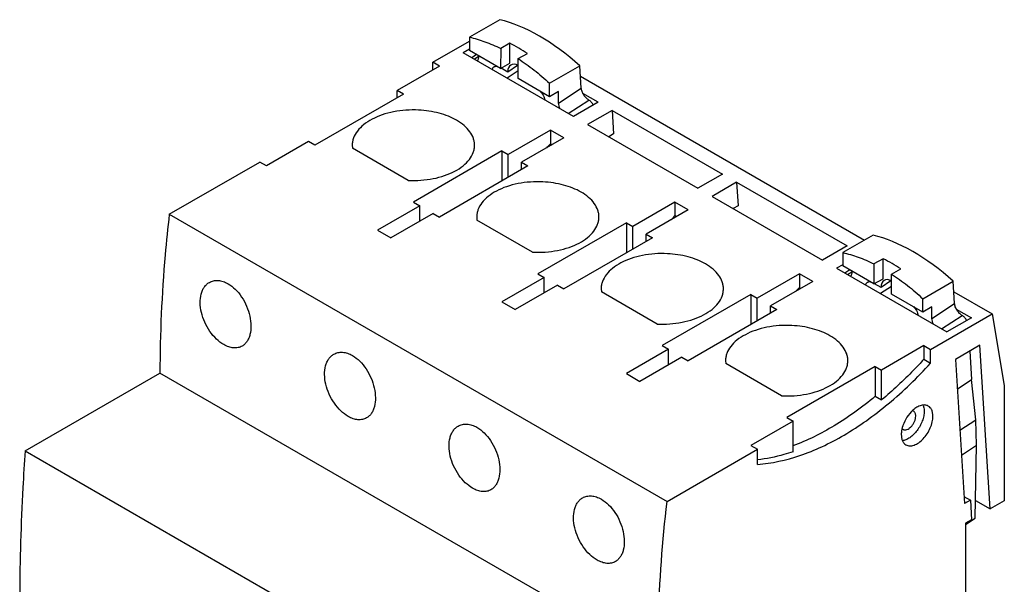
# Model space of a CAD drawing. Header units: millimetres. Extents: x 15 to 117, y 34 to 151.
# Tile 2 of 2: x 18 to 117, y 94 to 151. Entities that reach past the tile are written whole.
import ezdxf

# ---------------------------------------------------------------- set-up
doc = ezdxf.new("R2010")
doc.units = ezdxf.units.MM
doc.header["$LTSCALE"] = 12.020383
doc.layers.get('0').update_dxf_attribs({"linetype": 'CONTINUOUS'})

msp = doc.modelspace()

# ---------------------------------------------------------------- linework, layer by layer
at = {"color": 7, "linetype": 'Continuous'}
for p, q in [((66.537, 151.289), (63.485, 149.531)), ((59.797, 147.005), (63.484, 149.133)), ((63.485, 149.531), (63.483, 148.195)), ((67.551, 148.916), (66.632, 148.387)), ((67.549, 146.908), (67.551, 148.916)), ((63.483, 148.316), (62.857, 147.955)), ((73.959, 141.546), (62.857, 147.955)), ((66.63, 146.378), (63.483, 148.195)), ((64.202, 147.78), (63.715, 147.46)), ((63.96, 147.318), (64.401, 147.609)), ((64.402, 147.665), (64.401, 147.554)), ((66.632, 148.387), (66.63, 146.378)), ((68.4, 147.368), (69.319, 147.898)), ((60.469, 146.617), (56.226, 144.167)), ((59.797, 146.229), (59.797, 147.005)), ((60.469, 146.617), (59.797, 147.005)), ((66.63, 146.378), (67.549, 146.908)), ((68.339, 146.683), (67.336, 146.023)), ((68.398, 145.358), (68.4, 147.368)), ((71.546, 144.887), (74.598, 146.646)), ((74.739, 144.398), (74.598, 146.646)), ((67.336, 146.023), (66.676, 146.405)), ((68.398, 146.134), (67.283, 145.4)), ((74.663, 145.599), (103.219, 129.113)), ((71.544, 143.541), (68.398, 145.358)), ((71.544, 143.541), (71.546, 144.887)), ((56.863, 143.8), (47.953, 138.656)), ((56.226, 143.432), (56.226, 144.167)), ((56.863, 143.8), (56.226, 144.167)), ((72.464, 144.071), (71.544, 143.541)), ((72.462, 142.9), (74.739, 144.398)), ((72.462, 142.9), (72.464, 144.071)), ((76.434, 142.974), (74.909, 143.854)), ((73.435, 141.848), (75.495, 143.203)), ((76.434, 142.974), (73.959, 141.546)), ((77.848, 142.158), (75.373, 140.729)), ((77.848, 142.158), (77.996, 139.794)), ((77.848, 142.158), (88.95, 135.749)), ((75.373, 140.729), (86.475, 134.32)), ((71.641, 140.167), (67.399, 137.717)), ((71.641, 140.167), (71.641, 138.802)), ((72.985, 139.391), (71.641, 140.167)), ((77.996, 139.794), (77.495, 139.504)), ((47.317, 139.023), (43.074, 136.574)), ((47.953, 138.656), (47.317, 139.023)), ((51.704, 138.656), (51.725, 138.356)), ((72.985, 139.391), (68.742, 136.941)), ((71.641, 138.802), (71.803, 138.708)), ((57.333, 135.119), (51.725, 138.356)), ((66.762, 138.085), (57.853, 132.941)), ((66.762, 138.085), (66.762, 135.074)), ((66.762, 138.085), (67.399, 137.717)), ((67.399, 135.431), (67.399, 137.717)), ((33.301, 131.707), (42.402, 136.962)), ((43.074, 136.574), (42.402, 136.962)), ((68.742, 136.207), (68.742, 136.941)), ((68.742, 136.941), (69.379, 136.574)), ((69.379, 136.574), (60.469, 131.43)), ((88.95, 135.749), (86.475, 134.32)), ((90.364, 134.932), (87.889, 133.503)), ((90.364, 134.932), (90.512, 132.568)), ((90.364, 134.932), (101.465, 128.523)), ((57.853, 132.941), (58.489, 132.573)), ((84.157, 132.941), (79.914, 130.491)), ((84.157, 132.941), (84.157, 131.576)), ((85.501, 132.165), (84.157, 132.941)), ((87.889, 133.503), (98.991, 127.094)), ((58.489, 132.573), (54.246, 130.124)), ((59.833, 131.798), (55.59, 129.348)), ((58.489, 131.022), (58.489, 132.573)), ((59.833, 131.798), (60.469, 131.43)), ((85.501, 132.165), (81.258, 129.716)), ((90.512, 132.568), (90.01, 132.278)), ((33.301, 131.707), (83.364, 102.804)), ((64.22, 131.43), (64.241, 131.13)), ((69.849, 127.893), (64.241, 131.13)), ((79.278, 130.859), (70.369, 125.715)), ((79.278, 130.859), (79.278, 127.848)), ((79.278, 130.859), (79.914, 130.491)), ((84.157, 131.576), (84.318, 131.483)), ((54.246, 130.124), (55.59, 129.348)), ((79.914, 128.205), (79.914, 130.491)), ((81.894, 129.348), (72.985, 124.204)), ((81.258, 128.981), (81.258, 129.716)), ((81.258, 129.716), (81.894, 129.348)), ((104.085, 129.612), (101.032, 127.853)), ((101.465, 128.523), (98.991, 127.094)), ((101.032, 127.853), (101.031, 126.518)), ((105.099, 127.239), (104.179, 126.709)), ((105.097, 125.23), (105.099, 127.239)), ((101.031, 126.639), (100.405, 126.277)), ((100.405, 126.277), (111.506, 119.868)), ((104.177, 124.701), (101.031, 126.518)), ((101.749, 126.103), (101.262, 125.782)), ((101.507, 125.641), (101.949, 125.931)), ((101.949, 125.987), (101.949, 125.876)), ((104.179, 126.709), (104.177, 124.701)), ((105.947, 125.691), (106.866, 126.22)), ((71.005, 125.347), (66.762, 122.898)), ((70.369, 125.715), (71.005, 125.347)), ((71.005, 123.796), (71.005, 125.347)), ((96.673, 125.715), (92.43, 123.265)), ((98.016, 124.939), (93.774, 122.49)), ((96.673, 125.715), (96.673, 124.35)), ((98.016, 124.939), (96.673, 125.715)), ((104.177, 124.701), (105.097, 125.23)), ((105.886, 125.006), (104.884, 124.346)), ((105.945, 123.68), (105.947, 125.691)), ((109.093, 123.21), (112.145, 124.968)), ((112.286, 122.72), (112.145, 124.968)), ((72.348, 124.572), (68.106, 122.122)), ((72.348, 124.572), (72.985, 124.204)), ((76.736, 124.204), (76.757, 123.904)), ((82.365, 120.667), (76.757, 123.904)), ((96.673, 124.35), (96.834, 124.257)), ((104.884, 124.346), (104.223, 124.727)), ((105.946, 124.456), (104.831, 123.722)), ((112.211, 123.921), (116.076, 121.69)), ((66.762, 122.898), (68.106, 122.122)), ((91.794, 123.633), (82.884, 118.489)), ((91.794, 123.633), (91.794, 120.622)), ((91.794, 123.633), (92.43, 123.265)), ((92.43, 120.979), (92.43, 123.265)), ((109.092, 121.864), (105.945, 123.68)), ((109.092, 121.864), (109.093, 123.21)), ((94.41, 122.122), (85.501, 116.978)), ((93.774, 121.755), (93.774, 122.49)), ((93.774, 122.49), (94.41, 122.122)), ((110.011, 122.393), (109.092, 121.864)), ((110.01, 121.222), (112.286, 122.72)), ((110.01, 121.222), (110.011, 122.393)), ((112.457, 122.177), (113.981, 121.297)), ((109.861, 118.101), (116.076, 121.69)), ((110.983, 120.17), (113.043, 121.526)), ((113.981, 121.297), (111.506, 119.868)), ((116.076, 121.69), (117.285, 114.468)), ((83.521, 118.122), (79.278, 115.672)), ((82.884, 118.489), (83.521, 118.122)), ((83.521, 116.57), (83.521, 118.122)), ((109.189, 118.489), (104.946, 116.04)), ((109.189, 118.489), (109.189, 117.124)), ((109.189, 118.489), (109.861, 118.101)), ((109.861, 116.736), (109.861, 118.101)), ((114.837, 118.525), (112.362, 117.096)), ((113.813, 117.934), (113.993, 115.068)), ((115.869, 102.056), (114.837, 118.525)), ((84.864, 117.346), (80.622, 114.896)), ((84.864, 117.346), (85.501, 116.978)), ((89.251, 116.978), (89.273, 116.679)), ((109.189, 117.124), (109.861, 116.736)), ((112.362, 117.096), (113.27, 102.597)), ((94.881, 113.441), (89.273, 116.679)), ((104.31, 116.407), (95.4, 111.263)), ((104.31, 116.407), (104.31, 113.396)), ((104.31, 116.407), (104.946, 116.04)), ((104.946, 113.029), (104.946, 116.04)), ((18.807, 107.907), (32.362, 115.733)), ((82.425, 86.83), (32.362, 115.733)), ((79.278, 115.672), (80.622, 114.896)), ((112.548, 114.118), (113.993, 115.068)), ((114.416, 111.035), (113.993, 115.068)), ((117.285, 114.468), (117.285, 102.873)), ((104.31, 113.396), (104.946, 113.029)), ((95.4, 111.263), (96.037, 110.896)), ((112.808, 109.977), (114.416, 111.035)), ((114.475, 108.463), (114.416, 111.035)), ((96.037, 110.896), (91.794, 108.446)), ((96.037, 107.815), (96.037, 110.896)), ((83.364, 102.804), (92.466, 108.058)), ((91.794, 108.446), (92.466, 108.058)), ((92.466, 106.547), (92.466, 108.058)), ((112.965, 107.47), (114.475, 108.463)), ((114.361, 101.126), (114.475, 108.463)), ((18.807, 107.907), (68.87, 79.004)), ((113.225, 103.317), (113.871, 102.944)), ((113.871, 102.944), (113.27, 102.597)), ((113.871, 102.944), (113.995, 100.974)), ((114.388, 102.91), (115.869, 102.056)), ((117.285, 102.873), (115.869, 102.056)), ((113.396, 100.491), (114.361, 101.126)), ((113.995, 100.974), (113.396, 100.628)), ((113.396, 100.628), (113.396, 71.479))]:
    msp.add_line(p, q, dxfattribs=at)
for centre, radius, start, end in [((59.847, 133.555), 17.185, 59.95801, 63.36375), ((58.973, 132.024), 18.947, 56.90496, 59.98852), ((37.92, 169.273), 45.449, 317.18214, 317.89789), ((50.436, 162.047), 45.449, 317.18214, 317.89789), ((97.394, 111.878), 17.185, 59.95801, 63.36375), ((96.521, 110.347), 18.947, 56.90496, 59.98852), ((62.952, 154.821), 45.449, 317.18214, 317.89789), ((109.926, 109.452), 3.007, 167.2676, 167.93618)]:
    msp.add_arc(centre, radius, start, end, dxfattribs=at)
for centre, major_axis, ratio, start_param, end_param in [((71.496, 134.387), (-10.618, 16.204), 0.535815, -1.113506, -0.515485), ((68.432, 145.391), (-0.772, 1.346), 0.577994, 5.532975, 7.071665), ((109.043, 112.709), (-10.618, 16.204), 0.535815, -1.113506, -0.515485), ((105.98, 123.713), (-0.772, 1.346), 0.577994, 5.532975, 7.071665)]:
    msp.add_ellipse(centre, major_axis=major_axis, ratio=ratio, start_param=start_param, end_param=end_param, dxfattribs=at)
for points, knots in [([(63.485, 149.531), (64.013, 149.415), (65.088, 149.095), (66.115, 148.646), (66.632, 148.387)], [0, 0, 0, 0, 0.483413, 1, 1, 1, 1]), ([(64.401, 147.554), (64.401, 147.512), (64.396, 147.431), (64.369, 147.317), (64.325, 147.22), (64.282, 147.166), (64.258, 147.143)], [0, 0, 0, 0, 0.284014, 0.543728, 0.780613, 1, 1, 1, 1]), ([(65.971, 146.552), (65.991, 146.565), (66.032, 146.586), (66.126, 146.613), (66.201, 146.611), (66.251, 146.603)], [0, 0, 0, 0, 0.237727, 0.480156, 1, 1, 1, 1]), ([(68.4, 147.368), (68.947, 147.012), (70.032, 146.228), (71.045, 145.354), (71.546, 144.887)], [0, 0, 0, 0, 0.488374, 1, 1, 1, 1]), ([(65.794, 146.26), (65.801, 146.291), (65.817, 146.352), (65.856, 146.434), (65.907, 146.502), (65.949, 146.538), (65.971, 146.552)], [0, 0, 0, 0, 0.276076, 0.531667, 0.770869, 1, 1, 1, 1]), ([(70.596, 144.101), (70.656, 144.043), (70.77, 143.913), (70.909, 143.694), (71.013, 143.459), (71.056, 143.295), (71.069, 143.215)], [0, 0, 0, 0, 0.247759, 0.504821, 0.759347, 1, 1, 1, 1]), ([(75.495, 143.203), (75.447, 143.231), (75.35, 143.298), (75.216, 143.419), (75.09, 143.562), (74.978, 143.72), (74.883, 143.889), (74.809, 144.061), (74.759, 144.231), (74.742, 144.343), (74.739, 144.398)], [0, 0, 0, 0, 0.115067, 0.239536, 0.370447, 0.504409, 0.637761, 0.766891, 0.888543, 1, 1, 1, 1]), ([(72.604, 142.325), (72.56, 142.419), (72.491, 142.607), (72.462, 142.806), (72.462, 142.901)], [0, 0, 0, 0, 0.524651, 1, 1, 1, 1]), ([(75.96, 142.698), (75.931, 142.751), (75.867, 142.855), (75.754, 142.994), (75.631, 143.113), (75.541, 143.177), (75.495, 143.203)], [0, 0, 0, 0, 0.263359, 0.523896, 0.772222, 1, 1, 1, 1]), ([(58.372, 142.194), (57.949, 142.214), (57.107, 142.205), (55.878, 142.045), (54.729, 141.743), (53.71, 141.313), (52.859, 140.771), (52.212, 140.134), (51.862, 139.526), (51.726, 139.027), (51.703, 138.779), (51.703, 138.656)], [0, 0, 0, 0, 0.153674, 0.304787, 0.449189, 0.583395, 0.704998, 0.813286, 0.909939, 0.955431, 1, 1, 1, 1]), ([(62.201, 141.166), (61.936, 141.319), (61.363, 141.593), (60.096, 142.009), (59.07, 142.159), (58.372, 142.194)], [0, 0, 0, 0, 0.229313, 0.475287, 1, 1, 1, 1]), ([(64.002, 138.656), (64.002, 138.772), (63.982, 139.008), (63.859, 139.48), (63.545, 140.059), (62.96, 140.673), (62.471, 141.011), (62.201, 141.166)], [0, 0, 0, 0, 0.108162, 0.218368, 0.45135, 0.710442, 1, 1, 1, 1]), ([(57.333, 135.119), (57.756, 135.098), (58.598, 135.107), (59.828, 135.268), (60.976, 135.569), (61.996, 135.999), (62.846, 136.542), (63.493, 137.178), (63.843, 137.787), (63.979, 138.285), (64.002, 138.533), (64.002, 138.656)], [0, 0, 0, 0, 0.153679, 0.304803, 0.449209, 0.583421, 0.705026, 0.813313, 0.909975, 0.955453, 1, 1, 1, 1]), ([(70.888, 134.968), (70.465, 134.988), (69.623, 134.979), (68.394, 134.819), (67.245, 134.517), (66.225, 134.087), (65.375, 133.545), (64.728, 132.908), (64.378, 132.3), (64.242, 131.802), (64.219, 131.553), (64.219, 131.43)], [0, 0, 0, 0, 0.153674, 0.304787, 0.449189, 0.583395, 0.704998, 0.813286, 0.909939, 0.955431, 1, 1, 1, 1]), ([(74.717, 133.941), (74.452, 134.093), (73.879, 134.367), (72.612, 134.783), (71.586, 134.934), (70.888, 134.968)], [0, 0, 0, 0, 0.229313, 0.475287, 1, 1, 1, 1]), ([(76.518, 131.43), (76.518, 131.547), (76.498, 131.782), (76.375, 132.254), (76.061, 132.833), (75.476, 133.448), (74.987, 133.785), (74.717, 133.941)], [0, 0, 0, 0, 0.108162, 0.218368, 0.45135, 0.710442, 1, 1, 1, 1]), ([(33.301, 131.707), (33.146, 130.35), (32.61, 125.041), (32.362, 119.702), (32.362, 115.733)], [0, 0, 0, 0, 0.256079, 1, 1, 1, 1]), ([(69.849, 127.893), (70.272, 127.872), (71.114, 127.881), (72.344, 128.042), (73.492, 128.343), (74.512, 128.773), (75.362, 129.316), (76.009, 129.952), (76.359, 130.561), (76.495, 131.059), (76.518, 131.307), (76.518, 131.43)], [0, 0, 0, 0, 0.153679, 0.304803, 0.449209, 0.583421, 0.705026, 0.813313, 0.909975, 0.955453, 1, 1, 1, 1]), ([(83.404, 127.742), (82.981, 127.763), (82.139, 127.754), (80.909, 127.593), (79.761, 127.291), (78.741, 126.862), (77.891, 126.319), (77.244, 125.682), (76.894, 125.074), (76.758, 124.576), (76.735, 124.327), (76.735, 124.204)], [0, 0, 0, 0, 0.153674, 0.304787, 0.449189, 0.583395, 0.704998, 0.813286, 0.909939, 0.955431, 1, 1, 1, 1]), ([(101.032, 127.853), (101.56, 127.737), (102.636, 127.417), (103.663, 126.968), (104.179, 126.709)], [0, 0, 0, 0, 0.483413, 1, 1, 1, 1]), ([(87.233, 126.715), (86.968, 126.867), (86.395, 127.141), (85.127, 127.557), (84.102, 127.708), (83.404, 127.742)], [0, 0, 0, 0, 0.229313, 0.475287, 1, 1, 1, 1]), ([(89.034, 124.204), (89.034, 124.321), (89.013, 124.556), (88.891, 125.028), (88.577, 125.607), (87.992, 126.222), (87.502, 126.559), (87.233, 126.715)], [0, 0, 0, 0, 0.108162, 0.218368, 0.45135, 0.710442, 1, 1, 1, 1]), ([(101.949, 125.877), (101.949, 125.835), (101.944, 125.753), (101.917, 125.64), (101.872, 125.542), (101.83, 125.488), (101.806, 125.466)], [0, 0, 0, 0, 0.284014, 0.543728, 0.780613, 1, 1, 1, 1]), ([(38.78, 118.597), (38.513, 118.75), (38, 119.153), (37.355, 119.921), (36.841, 120.829), (36.503, 121.806), (36.371, 122.773), (36.447, 123.534), (36.628, 124.058), (36.812, 124.388), (37.046, 124.66), (37.233, 124.8), (37.331, 124.857)], [0, 0, 0, 0, 0.12517, 0.262703, 0.406097, 0.547841, 0.681006, 0.800648, 0.854964, 0.905789, 0.953791, 1, 1, 1, 1]), ([(37.331, 124.857), (37.461, 124.932), (37.751, 125.043), (38.23, 125.072), (38.731, 124.966), (39.053, 124.817), (39.212, 124.725)], [0, 0, 0, 0, 0.227807, 0.464544, 0.720182, 1, 1, 1, 1]), ([(103.342, 124.582), (103.348, 124.614), (103.365, 124.674), (103.403, 124.756), (103.454, 124.824), (103.497, 124.86), (103.519, 124.875)], [0, 0, 0, 0, 0.276076, 0.531667, 0.770869, 1, 1, 1, 1]), ([(103.519, 124.875), (103.538, 124.887), (103.58, 124.909), (103.673, 124.935), (103.749, 124.933), (103.798, 124.925)], [0, 0, 0, 0, 0.237727, 0.480156, 1, 1, 1, 1]), ([(105.947, 125.691), (106.494, 125.335), (107.579, 124.55), (108.593, 123.676), (109.093, 123.21)], [0, 0, 0, 0, 0.488374, 1, 1, 1, 1]), ([(39.212, 124.725), (39.477, 124.572), (39.987, 124.167), (40.616, 123.388), (41.109, 122.469), (41.428, 121.484), (41.55, 120.515), (41.478, 119.755), (41.304, 119.232), (41.127, 118.905), (40.902, 118.637), (40.721, 118.5), (40.626, 118.445)], [0, 0, 0, 0, 0.12537, 0.263001, 0.406883, 0.549599, 0.683847, 0.803929, 0.857961, 0.908102, 0.95506, 1, 1, 1, 1]), ([(82.365, 120.667), (82.788, 120.646), (83.63, 120.655), (84.859, 120.816), (86.008, 121.117), (87.028, 121.547), (87.878, 122.09), (88.525, 122.727), (88.875, 123.335), (89.011, 123.833), (89.034, 124.082), (89.034, 124.204)], [0, 0, 0, 0, 0.153679, 0.304803, 0.449209, 0.583421, 0.705026, 0.813313, 0.909975, 0.955453, 1, 1, 1, 1]), ([(108.143, 122.424), (108.204, 122.366), (108.318, 122.236), (108.456, 122.017), (108.56, 121.782), (108.603, 121.618), (108.616, 121.537)], [0, 0, 0, 0, 0.247759, 0.504821, 0.759347, 1, 1, 1, 1]), ([(113.043, 121.526), (112.994, 121.554), (112.898, 121.62), (112.764, 121.742), (112.638, 121.884), (112.525, 122.043), (112.431, 122.211), (112.357, 122.383), (112.307, 122.553), (112.29, 122.666), (112.286, 122.72)], [0, 0, 0, 0, 0.115067, 0.239536, 0.370447, 0.504409, 0.637761, 0.766891, 0.888543, 1, 1, 1, 1]), ([(110.152, 120.647), (110.107, 120.741), (110.039, 120.929), (110.01, 121.128), (110.01, 121.223)], [0, 0, 0, 0, 0.524651, 1, 1, 1, 1]), ([(113.507, 121.02), (113.478, 121.074), (113.414, 121.177), (113.302, 121.317), (113.179, 121.435), (113.088, 121.499), (113.043, 121.526)], [0, 0, 0, 0, 0.263359, 0.523896, 0.772222, 1, 1, 1, 1]), ([(95.92, 120.516), (95.497, 120.537), (94.655, 120.528), (93.425, 120.367), (92.277, 120.066), (91.257, 119.636), (90.407, 119.093), (89.76, 118.456), (89.41, 117.848), (89.273, 117.35), (89.251, 117.101), (89.251, 116.978)], [0, 0, 0, 0, 0.153674, 0.304787, 0.449189, 0.583395, 0.704998, 0.813286, 0.909939, 0.955431, 1, 1, 1, 1]), ([(99.748, 119.489), (99.484, 119.642), (98.91, 119.915), (97.643, 120.331), (96.618, 120.482), (95.92, 120.516)], [0, 0, 0, 0, 0.229313, 0.475287, 1, 1, 1, 1]), ([(101.549, 116.978), (101.549, 117.095), (101.529, 117.33), (101.407, 117.803), (101.093, 118.382), (100.508, 118.996), (100.018, 119.333), (99.748, 119.489)], [0, 0, 0, 0, 0.108162, 0.218368, 0.45135, 0.710442, 1, 1, 1, 1]), ([(40.626, 118.445), (40.5, 118.373), (40.217, 118.266), (39.749, 118.245), (39.256, 118.356), (38.938, 118.505), (38.78, 118.597)], [0, 0, 0, 0, 0.224328, 0.45942, 0.716255, 1, 1, 1, 1]), ([(51.296, 111.371), (51.029, 111.525), (50.515, 111.927), (49.87, 112.695), (49.357, 113.603), (49.019, 114.58), (48.887, 115.547), (48.962, 116.308), (49.144, 116.832), (49.328, 117.162), (49.561, 117.435), (49.749, 117.574), (49.847, 117.631)], [0, 0, 0, 0, 0.12517, 0.262703, 0.406097, 0.547841, 0.681007, 0.800648, 0.854964, 0.905789, 0.953791, 1, 1, 1, 1]), ([(49.847, 117.631), (49.977, 117.706), (50.267, 117.818), (50.746, 117.846), (51.247, 117.74), (51.568, 117.591), (51.728, 117.499)], [0, 0, 0, 0, 0.227806, 0.464544, 0.720182, 1, 1, 1, 1]), ([(51.728, 117.499), (51.993, 117.346), (52.503, 116.941), (53.132, 116.162), (53.625, 115.243), (53.944, 114.258), (54.066, 113.289), (53.994, 112.529), (53.819, 112.007), (53.643, 111.679), (53.418, 111.411), (53.237, 111.274), (53.142, 111.219)], [0, 0, 0, 0, 0.12537, 0.263001, 0.406884, 0.5496, 0.683847, 0.803929, 0.857961, 0.908102, 0.95506, 1, 1, 1, 1]), ([(94.881, 113.441), (95.304, 113.42), (96.145, 113.429), (97.375, 113.59), (98.524, 113.891), (99.543, 114.321), (100.394, 114.864), (101.041, 115.501), (101.391, 116.109), (101.527, 116.607), (101.549, 116.856), (101.549, 116.978)], [0, 0, 0, 0, 0.153679, 0.304803, 0.449209, 0.583421, 0.705026, 0.813313, 0.909975, 0.955453, 1, 1, 1, 1]), ([(109.189, 117.124), (108.851, 116.751), (107.509, 115.314), (106.07, 113.966), (104.946, 113.029)], [0, 0, 0, 0, 0.25594, 1, 1, 1, 1]), ([(92.466, 106.547), (93.913, 106.645), (96.136, 107.143), (98.999, 108.304), (101.236, 109.485), (103.468, 110.936), (106.462, 113.25), (108.544, 115.279), (109.861, 116.736)], [0, 0, 0, 0, 0.211162, 0.326928, 0.449531, 0.578727, 0.714029, 1, 1, 1, 1]), ([(104.31, 113.396), (103.645, 112.842), (102.304, 111.801), (99.607, 110.014), (97.472, 108.945), (96.03, 108.406)], [0, 0, 0, 0, 0.267588, 0.524081, 1, 1, 1, 1]), ([(108.085, 111.985), (107.859, 111.781), (107.461, 111.299), (107.186, 110.739), (107.086, 110.443)], [0, 0, 0, 0, 0.493751, 1, 1, 1, 1]), ([(108.158, 111.886), (108.137, 111.898), (108.106, 111.911), (108.075, 111.92), (108.067, 111.922)], [0, 0, 0, 0, 0.746933, 1, 1, 1, 1]), ([(109.642, 112.415), (109.592, 112.443), (109.483, 112.49), (109.238, 112.535), (108.891, 112.49), (108.474, 112.299), (108.214, 112.101), (108.085, 111.985)], [0, 0, 0, 0, 0.100673, 0.204744, 0.432797, 0.697925, 1, 1, 1, 1]), ([(109.134, 112.451), (109.149, 112.41), (109.205, 112.23), (109.224, 112.039), (109.224, 111.895)], [0, 0, 0, 0, 0.233004, 1, 1, 1, 1]), ([(110.108, 111.385), (110.108, 111.499), (110.091, 111.715), (110.003, 112.013), (109.855, 112.255), (109.716, 112.372), (109.642, 112.415)], [0, 0, 0, 0, 0.289642, 0.549112, 0.782236, 1, 1, 1, 1]), ([(53.142, 111.219), (53.016, 111.147), (52.733, 111.04), (52.265, 111.019), (51.772, 111.13), (51.454, 111.279), (51.296, 111.371)], [0, 0, 0, 0, 0.224328, 0.45942, 0.716255, 1, 1, 1, 1]), ([(109.224, 111.895), (109.224, 111.735), (109.187, 111.401), (109.043, 110.902), (108.818, 110.407), (108.523, 109.946), (108.177, 109.545), (107.798, 109.226), (107.409, 109.009), (107.136, 108.937), (107.008, 108.926)], [0, 0, 0, 0, 0.120755, 0.252627, 0.390923, 0.530257, 0.665035, 0.79027, 0.902335, 1, 1, 1, 1]), ([(107.108, 110.067), (107.134, 110.052), (107.191, 110.028), (107.321, 110.009), (107.505, 110.045), (107.721, 110.164), (107.929, 110.348), (108.112, 110.582), (108.257, 110.849), (108.35, 111.126), (108.375, 111.315), (108.375, 111.405)], [0, 0, 0, 0, 0.042876, 0.087516, 0.186922, 0.304239, 0.437963, 0.582366, 0.729555, 0.871285, 1, 1, 1, 1]), ([(107.392, 108.517), (107.447, 108.485), (107.57, 108.435), (107.771, 108.405), (107.988, 108.421), (108.303, 108.505), (108.706, 108.725), (109.151, 109.119), (109.544, 109.622), (109.853, 110.194), (110.054, 110.788), (110.108, 111.192), (110.108, 111.385)], [0, 0, 0, 0, 0.042858, 0.087485, 0.135317, 0.187281, 0.304541, 0.438209, 0.582551, 0.72971, 0.87131, 1, 1, 1, 1]), ([(108.375, 111.405), (108.375, 111.458), (108.367, 111.559), (108.326, 111.698), (108.257, 111.811), (108.193, 111.866), (108.158, 111.886)], [0, 0, 0, 0, 0.289398, 0.549129, 0.782315, 1, 1, 1, 1]), ([(63.811, 104.145), (63.545, 104.299), (63.031, 104.701), (62.386, 105.469), (61.873, 106.378), (61.535, 107.354), (61.403, 108.321), (61.478, 109.082), (61.66, 109.606), (61.844, 109.936), (62.077, 110.209), (62.265, 110.348), (62.363, 110.405)], [0, 0, 0, 0, 0.12517, 0.262703, 0.406097, 0.547841, 0.681007, 0.800648, 0.854964, 0.905789, 0.953791, 1, 1, 1, 1]), ([(62.363, 110.405), (62.493, 110.48), (62.783, 110.592), (63.261, 110.621), (63.763, 110.514), (64.084, 110.365), (64.243, 110.273)], [0, 0, 0, 0, 0.227806, 0.464544, 0.720182, 1, 1, 1, 1]), ([(64.243, 110.273), (64.509, 110.12), (65.019, 109.715), (65.648, 108.936), (66.141, 108.017), (66.46, 107.032), (66.582, 106.063), (66.509, 105.303), (66.335, 104.781), (66.159, 104.454), (65.934, 104.185), (65.753, 104.048), (65.658, 103.993)], [0, 0, 0, 0, 0.12537, 0.263001, 0.406884, 0.5496, 0.683848, 0.803929, 0.857961, 0.908102, 0.95506, 1, 1, 1, 1]), ([(106.986, 110.08), (106.976, 110.035), (106.943, 109.859), (106.926, 109.68), (106.926, 109.547)], [0, 0, 0, 0, 0.261086, 1, 1, 1, 1]), ([(107.086, 110.443), (107.077, 110.416), (107.042, 110.308), (107.012, 110.198), (106.993, 110.115)], [0, 0, 0, 0, 0.253986, 1, 1, 1, 1]), ([(107.002, 110.16), (107.01, 110.15), (107.04, 110.114), (107.078, 110.084), (107.108, 110.067)], [0, 0, 0, 0, 0.256065, 1, 1, 1, 1]), ([(106.926, 109.547), (106.926, 109.433), (106.943, 109.217), (107.031, 108.919), (107.179, 108.677), (107.318, 108.56), (107.392, 108.517)], [0, 0, 0, 0, 0.289642, 0.549112, 0.782236, 1, 1, 1, 1]), ([(18.807, 107.907), (18.719, 106.674), (18.414, 101.81), (18.268, 96.936), (18.256, 93.299)], [0, 0, 0, 0, 0.25363, 1, 1, 1, 1]), ([(96.037, 107.815), (95.735, 107.713), (94.567, 107.349), (93.361, 107.099), (92.461, 106.996)], [0, 0, 0, 0, 0.259754, 1, 1, 1, 1]), ([(65.658, 103.993), (65.532, 103.921), (65.249, 103.814), (64.781, 103.793), (64.288, 103.904), (63.97, 104.054), (63.811, 104.145)], [0, 0, 0, 0, 0.224328, 0.45942, 0.716255, 1, 1, 1, 1]), ([(76.327, 96.919), (76.061, 97.073), (75.547, 97.475), (74.902, 98.243), (74.388, 99.152), (74.051, 100.128), (73.918, 101.095), (73.994, 101.856), (74.175, 102.38), (74.36, 102.71), (74.593, 102.983), (74.781, 103.123), (74.879, 103.179)], [0, 0, 0, 0, 0.12517, 0.262703, 0.406097, 0.547841, 0.681007, 0.800648, 0.854964, 0.905789, 0.953791, 1, 1, 1, 1]), ([(74.879, 103.179), (75.008, 103.254), (75.299, 103.366), (75.777, 103.395), (76.278, 103.288), (76.6, 103.139), (76.759, 103.047)], [0, 0, 0, 0, 0.227806, 0.464544, 0.720182, 1, 1, 1, 1]), ([(76.759, 103.047), (77.025, 102.894), (77.535, 102.489), (78.164, 101.711), (78.657, 100.791), (78.975, 99.806), (79.098, 98.837), (79.025, 98.077), (78.851, 97.555), (78.674, 97.228), (78.45, 96.959), (78.269, 96.823), (78.173, 96.768)], [0, 0, 0, 0, 0.12537, 0.263001, 0.406884, 0.5496, 0.683848, 0.803929, 0.857961, 0.908102, 0.95506, 1, 1, 1, 1]), ([(82.425, 86.83), (82.425, 88.131), (82.507, 93.467), (82.906, 98.796), (83.364, 102.804)], [0, 0, 0, 0, 0.243911, 1, 1, 1, 1]), ([(78.173, 96.768), (78.048, 96.695), (77.765, 96.588), (77.297, 96.567), (76.804, 96.678), (76.486, 96.828), (76.327, 96.919)], [0, 0, 0, 0, 0.224328, 0.45942, 0.716255, 1, 1, 1, 1])]:
    msp.add_open_spline(points, degree=3, knots=knots, dxfattribs=at)

doc.saveas('drawing.dxf')
